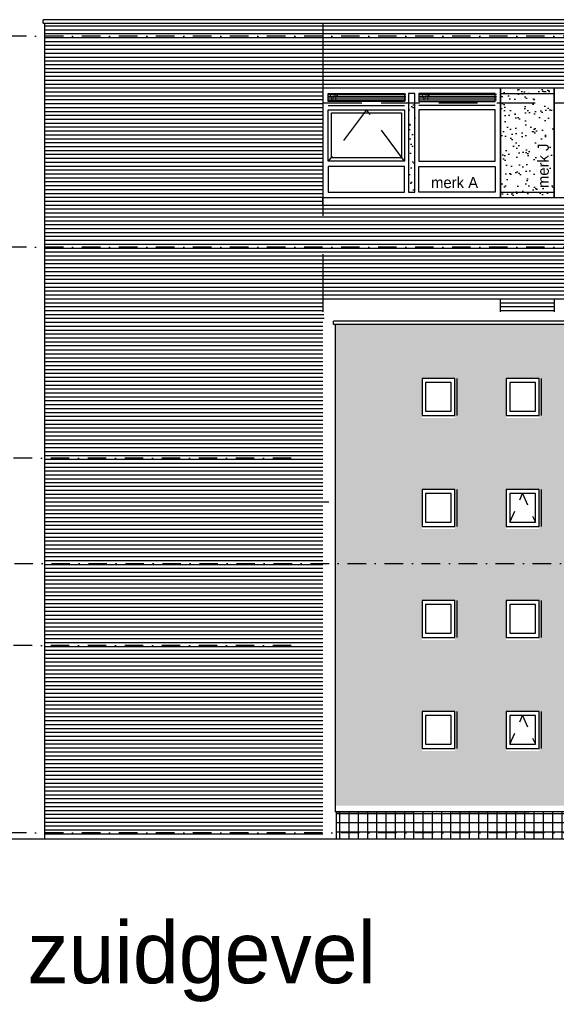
# Model space of a CAD drawing. Extents: x 0 to 140000, y 0 to 84100.
# Tile 13 of 48: x 11160 to 19858, y 41753 to 57722. Entities that reach past the tile are written whole.
import ezdxf

# ---------------------------------------------------------------- set-up
doc = ezdxf.new("R2010")
doc.units = 0
doc.header["$LTSCALE"] = 100
doc.header["$MEASUREMENT"] = 0
for name, pattern in [('B0201', [50, 31.25, -6.25, 6.25, -6.25]), ('B0701', [9.375, 6.25, -3.125]), ('B0703', [18.75, 12.5, -6.25]), ('DASHDOTX2', [2, 1, -0.5, 0, -0.5]), ('TEGELS', [4, 2, -2])]:
    doc.linetypes.add(name, pattern=pattern)
for name, color, linetype in [('AA21----_BUITENWAND', 7, 'CONTINUOUS'), ('AA31----_BUITENKOZ', 7, 'CONTINUOUS'), ('AA31----_BUITENKOZIJ', 7, 'CONTINUOUS'), ('AL$7A---_STRAMIEN', 1, 'B0201'), ('AL11----_GRONDWERK', 4, 'CONTINUOUS'), ('AL21----_BUITENWAND', 2, 'CONTINUOUS'), ('AL31----_BUITENKOZ', 7, 'CONTINUOUS'), ('AT$1A---_ALGEMEEN', 7, 'CONTINUOUS'), ('AT$1A---_TEKST', 2, 'CONTINUOUS'), ('DLLATATIE', 3, 'B0703'), ('VENTILATIE', 1, 'CONTINUOUS'), ('ZONWERING', 4, 'TEGELS')]:
    doc.layers.add(name, color=color, linetype=linetype)
doc.styles.add('00_100', font='B-GBP.shx', dxfattribs={"height": 120})
doc.styles.add('01_100', font='B-GBP.shx', dxfattribs={"height": 180})
doc.styles.add('03_200', font='B-GBP.shx', dxfattribs={"height": 700})

msp = doc.modelspace()

# ---------------------------------------------------------------- hatches: boundary and pattern name
at = {"layer": 'AA21----_BUITENWAND'}
h = msp.add_hatch(dxfattribs=at)
h.set_pattern_fill('TEXTURE,_O', color=1, scale=1700, double=1)
h.set_pattern_definition([(0, (1224, 816), (748, 1292), [68, -1139, 51, -493, 102, -1207]), (10, (901, 1513), (457.165, 1616.95), [119, -289, 153, -901, 85, -1122]), (20, (731, 969), (756.335, 1252.199), [136, -935, 119, -697, 85, -544]), (30, (1224, 867), (-124.492, 1439.627), [85, -561, 68, -833, 51, -1105]), (40, (748, 1241), (191.737, 1226.099), [68, -748, 51, -476, 136, -867]), (50, (1003, 629), (-454.738, 1335.823), [34, -629, 85, -1037, 102, -527]), (60, (1054, 748), (-563.68, 1267.677), [85, -697, 34, -816, 68, -629]), (70, (867, 544), (-622.723, 1221.659), [51, -323, 102, -544, 68, -748]), (80, (952, 1547), (-1181.87, 933.41), [119, -748, 51, -884, 102, -833]), (90, (1054, 816), (-1496, 629), [102, -527, 68, -1037, 34, -1054]), (100, (782, 1343), (-1405.172, 822.49), [119, -663, 102, -544, 119, -1241]), (110, (663, 374), (-1362.495, 462.916), [136, -442, 68, -901, 102, -986]), (120, (204, 578), (-1624.35, 161.456), [85, -1139, 102, -527, 119, -697]), (130, (578, 204), (-1581.611, 403.841), [51, -374, 68, -731, 136, -952]), (140, (68, 1564), (-1250.049, -193.832), [102, -612, 119, -527, 68, -714]), (150, (1479, 102), (-1160.675, -684.348), [68, -476, 136, -1054, 119, -969]), (160, (357, 1054), (-1348.106, -920.43), [102, -714, 85, -646, 68, -1037]), (170, (459, 646), (-1221.983, -958.365), [153, -561, 102, -765, 136, -748])])
h.paths.add_polyline_path([(37381, 52273.6), (44628.6, 52273.6), (44628.6, 52779.2), (16275.1, 52779.2), (16275.1, 48903.6), (37381, 48903.6)])
h.paths.add_polyline_path([(29841.7, 50103.6), (29841.7, 49503.6), (29841.7, 49463.6), (29278, 49463.6), (29278, 49503.6), (29278, 50103.6)], flags=16)
h.paths.add_polyline_path([(29841.7, 51263.6), (29278, 51263.6), (29278, 51303.6), (29278, 51903.6), (29841.7, 51903.6), (29841.7, 51303.6)], flags=16)
h.paths.add_polyline_path([(29805.6, 50036.6), (29805.6, 49570.6), (29369.4, 49570.6), (29369.4, 50036.6)], flags=0)
h.paths.add_polyline_path([(29805.6, 51370.6), (29369.4, 51370.6), (29369.4, 51836.6), (29805.6, 51836.6)], flags=0)
h.paths.add_polyline_path([(28345.2, 50103.6), (28345.2, 49503.6), (28345.2, 49463.6), (27783.9, 49463.6), (27783.9, 49503.6), (27783.9, 50103.6)], flags=16)
h.paths.add_polyline_path([(28345.2, 51263.6), (27783.9, 51263.6), (27783.9, 51303.6), (27783.9, 51903.6), (28345.2, 51903.6), (28345.2, 51303.6)], flags=16)
h.paths.add_polyline_path([(28309.8, 50036.6), (28309.8, 49570.6), (27876.7, 49570.6), (27876.7, 50036.6)], flags=0)
h.paths.add_polyline_path([(28309.8, 51370.6), (27876.7, 51370.6), (27876.7, 51836.6), (28309.8, 51836.6)], flags=0)
h.paths.add_polyline_path([(26856.3, 50103.6), (26856.3, 49503.6), (26856.3, 49463.6), (26301, 49463.6), (26301, 49503.6), (26301, 50103.6)], flags=16)
h.paths.add_polyline_path([(26856.3, 51263.6), (26301, 51263.6), (26301, 51303.6), (26301, 51903.6), (26856.3, 51903.6), (26856.3, 51303.6)], flags=16)
h.paths.add_polyline_path([(26823.7, 50036.6), (26823.7, 49570.6), (26393.6, 49570.6), (26393.6, 50036.6)], flags=0)
h.paths.add_polyline_path([(26823.7, 51370.6), (26393.6, 51370.6), (26393.6, 51836.6), (26823.7, 51836.6)], flags=0)
h.paths.add_polyline_path([(25378.3, 50103.6), (25378.3, 49503.6), (25378.3, 49463.6), (24826.5, 49463.6), (24826.5, 49503.6), (24826.5, 50103.6)], flags=16)
h.paths.add_polyline_path([(25378.3, 51263.6), (24826.5, 51263.6), (24826.5, 51303.6), (24826.5, 51903.6), (25378.3, 51903.6), (25378.3, 51303.6)], flags=16)
h.paths.add_polyline_path([(25346.5, 50036.6), (25346.5, 49570.6), (24922.8, 49570.6), (24922.8, 50036.6)], flags=0)
h.paths.add_polyline_path([(25346.5, 51370.6), (24922.8, 51370.6), (24922.8, 51836.6), (25346.5, 51836.6)], flags=0)
h.paths.add_polyline_path([(23911.8, 50103.6), (23911.8, 49503.6), (23911.8, 49463.6), (23362.9, 49463.6), (23362.9, 49503.6), (23362.9, 50103.6)], flags=16)
h.paths.add_polyline_path([(23911.8, 51263.6), (23362.9, 51263.6), (23362.9, 51303.6), (23362.9, 51903.6), (23911.8, 51903.6), (23911.8, 51303.6)], flags=16)
h.paths.add_polyline_path([(23882, 50036.6), (23882, 49570.6), (23457.4, 49570.6), (23457.4, 50036.6)], flags=0)
h.paths.add_polyline_path([(23882, 51370.6), (23457.4, 51370.6), (23457.4, 51836.6), (23882, 51836.6)], flags=0)
h.paths.add_polyline_path([(22456, 50103.6), (22456, 49503.6), (22456, 49463.6), (21912.8, 49463.6), (21912.8, 49503.6), (21912.8, 50103.6)], flags=16)
h.paths.add_polyline_path([(22456, 51263.6), (21912.8, 51263.6), (21912.8, 51303.6), (21912.8, 51903.6), (22456, 51903.6), (22456, 51303.6)], flags=16)
h.paths.add_polyline_path([(22428.2, 50036.6), (22428.2, 49570.6), (22007.6, 49570.6), (22007.6, 50036.6)], flags=0)
h.paths.add_polyline_path([(22428.2, 51370.6), (22007.6, 51370.6), (22007.6, 51836.6), (22428.2, 51836.6)], flags=0)
h.paths.add_polyline_path([(21012.7, 50103.6), (21012.7, 49503.6), (21012.7, 49463.6), (20472.6, 49463.6), (20472.6, 49503.6), (20472.6, 50103.6)], flags=16)
h.paths.add_polyline_path([(21012.7, 51263.6), (20472.6, 51263.6), (20472.6, 51303.6), (20472.6, 51903.6), (21012.7, 51903.6), (21012.7, 51303.6)], flags=16)
h.paths.add_polyline_path([(20987.1, 50036.6), (20987.1, 49570.6), (20568.4, 49570.6), (20568.4, 50036.6)], flags=0)
h.paths.add_polyline_path([(20987.1, 51370.6), (20568.4, 51370.6), (20568.4, 51836.6), (20987.1, 51836.6)], flags=0)
h.paths.add_polyline_path([(19581.4, 50103.6), (19581.4, 49503.6), (19581.4, 49463.6), (19045.5, 49463.6), (19045.5, 49503.6), (19045.5, 50103.6)], flags=16)
h.paths.add_polyline_path([(19581.4, 51263.6), (19045.5, 51263.6), (19045.5, 51303.6), (19045.5, 51903.6), (19581.4, 51903.6), (19581.4, 51303.6)], flags=16)
h.paths.add_polyline_path([(19556.4, 50036.6), (19556.4, 49570.6), (19142, 49570.6), (19142, 50036.6)], flags=0)
h.paths.add_polyline_path([(19556.4, 51370.6), (19142, 51370.6), (19142, 51836.6), (19556.4, 51836.6)], flags=0)
h.paths.add_polyline_path([(18213, 50103.6), (18213, 49503.6), (18213, 49463.6), (17683.4, 49463.6), (17683.4, 49503.6), (17683.4, 50103.6)], flags=16)
h.paths.add_polyline_path([(18213, 51263.6), (17683.4, 51263.6), (17683.4, 51303.6), (17683.4, 51903.6), (18213, 51903.6), (18213, 51303.6)], flags=16)
h.paths.add_polyline_path([(18188.7, 50036.6), (18188.7, 49570.6), (17776.6, 49570.6), (17776.6, 50036.6)], flags=0)
h.paths.add_polyline_path([(18188.7, 51370.6), (17776.6, 51370.6), (17776.6, 51836.6), (18188.7, 51836.6)], flags=0)
h.paths.add_polyline_path([(37381, 48903.6), (16275.1, 48903.6), (16275.1, 44973.6), (29602.7, 44973.6), (29602.7, 45863.6), (29278, 45863.6), (29278, 45903.6), (29278, 46503.6), (29841.7, 46503.6), (29841.7, 45903.6), (29841.7, 45863.6), (29602.7, 45863.6), (29602.7, 44973.6), (42718.9, 44973.6), (42718.9, 45433.6), (37381, 45433.6)])
h.paths.add_polyline_path([(29841.7, 47663.6), (29278, 47663.6), (29278, 47703.6), (29278, 48303.6), (29841.7, 48303.6), (29841.7, 47703.6)], flags=16)
h.paths.add_polyline_path([(29805.6, 47770.6), (29369.4, 47770.6), (29369.4, 48236.6), (29805.6, 48236.6)], flags=0)
h.paths.add_polyline_path([(28345.2, 47663.6), (27783.9, 47663.6), (27783.9, 47703.6), (27783.9, 48303.6), (28345.2, 48303.6), (28345.2, 47703.6)], flags=16)
h.paths.add_polyline_path([(28309.8, 47770.6), (27876.7, 47770.6), (27876.7, 48236.6), (28309.8, 48236.6)], flags=0)
h.paths.add_polyline_path([(28345.2, 46503.6), (28345.2, 45903.6), (28345.2, 45863.6), (27783.9, 45863.6), (27783.9, 45903.6), (27783.9, 46503.6)], flags=16)
h.paths.add_polyline_path([(28309.8, 46436.6), (28309.8, 45970.6), (27876.7, 45970.6), (27876.7, 46436.6)], flags=0)
h.paths.add_polyline_path([(26856.3, 47663.6), (26301, 47663.6), (26301, 47703.6), (26301, 48303.6), (26856.3, 48303.6), (26856.3, 47703.6)], flags=16)
h.paths.add_polyline_path([(26823.7, 47770.6), (26393.6, 47770.6), (26393.6, 48236.6), (26823.7, 48236.6)], flags=0)
h.paths.add_polyline_path([(26856.3, 46503.6), (26856.3, 45903.6), (26856.3, 45863.6), (26301, 45863.6), (26301, 45903.6), (26301, 46503.6)], flags=16)
h.paths.add_polyline_path([(26823.7, 46436.6), (26823.7, 45970.6), (26393.6, 45970.6), (26393.6, 46436.6)], flags=0)
h.paths.add_polyline_path([(25378.3, 47663.6), (24826.5, 47663.6), (24826.5, 47703.6), (24826.5, 48303.6), (25378.3, 48303.6), (25378.3, 47703.6)], flags=16)
h.paths.add_polyline_path([(25346.5, 47770.6), (24922.8, 47770.6), (24922.8, 48236.6), (25346.5, 48236.6)], flags=0)
h.paths.add_polyline_path([(25378.3, 46503.6), (25378.3, 45903.6), (25378.3, 45863.6), (24826.5, 45863.6), (24826.5, 45903.6), (24826.5, 46503.6)], flags=16)
h.paths.add_polyline_path([(25346.5, 46436.6), (25346.5, 45970.6), (24922.8, 45970.6), (24922.8, 46436.6)], flags=0)
h.paths.add_polyline_path([(23911.8, 47663.6), (23362.9, 47663.6), (23362.9, 47703.6), (23362.9, 48303.6), (23911.8, 48303.6), (23911.8, 47703.6)], flags=16)
h.paths.add_polyline_path([(23911.8, 46503.6), (23911.8, 45903.6), (23911.8, 45863.6), (23362.9, 45863.6), (23362.9, 45903.6), (23362.9, 46503.6)], flags=16)
h.paths.add_polyline_path([(23882, 47770.6), (23457.4, 47770.6), (23457.4, 48236.6), (23882, 48236.6)], flags=0)
h.paths.add_polyline_path([(23882, 46436.6), (23882, 45970.6), (23457.4, 45970.6), (23457.4, 46436.6)], flags=0)
h.paths.add_polyline_path([(22456, 47663.6), (21912.8, 47663.6), (21912.8, 47703.6), (21912.8, 48303.6), (22456, 48303.6), (22456, 47703.6)], flags=16)
h.paths.add_polyline_path([(22456, 46503.6), (22456, 45903.6), (22456, 45863.6), (21912.8, 45863.6), (21912.8, 45903.6), (21912.8, 46503.6)], flags=16)
h.paths.add_polyline_path([(22428.2, 47770.6), (22007.6, 47770.6), (22007.6, 48236.6), (22428.2, 48236.6)], flags=0)
h.paths.add_polyline_path([(22428.2, 46436.6), (22428.2, 45970.6), (22007.6, 45970.6), (22007.6, 46436.6)], flags=0)
h.paths.add_polyline_path([(21012.7, 47663.6), (20472.6, 47663.6), (20472.6, 47703.6), (20472.6, 48303.6), (21012.7, 48303.6), (21012.7, 47703.6)], flags=16)
h.paths.add_polyline_path([(21012.7, 46503.6), (21012.7, 45903.6), (21012.7, 45863.6), (20472.6, 45863.6), (20472.6, 45903.6), (20472.6, 46503.6)], flags=16)
h.paths.add_polyline_path([(20987.1, 47770.6), (20568.4, 47770.6), (20568.4, 48236.6), (20987.1, 48236.6)], flags=0)
h.paths.add_polyline_path([(20987.1, 46436.6), (20987.1, 45970.6), (20568.4, 45970.6), (20568.4, 46436.6)], flags=0)
h.paths.add_polyline_path([(19581.4, 47663.6), (19045.5, 47663.6), (19045.5, 47703.6), (19045.5, 48303.6), (19581.4, 48303.6), (19581.4, 47703.6)], flags=16)
h.paths.add_polyline_path([(19581.4, 46503.6), (19581.4, 45903.6), (19581.4, 45863.6), (19045.5, 45863.6), (19045.5, 45903.6), (19045.5, 46503.6)], flags=16)
h.paths.add_polyline_path([(19556.4, 47770.6), (19142, 47770.6), (19142, 48236.6), (19556.4, 48236.6)], flags=0)
h.paths.add_polyline_path([(19556.4, 46436.6), (19556.4, 45970.6), (19142, 45970.6), (19142, 46436.6)], flags=0)
h.paths.add_polyline_path([(18213, 47663.6), (17683.4, 47663.6), (17683.4, 47703.6), (17683.4, 48303.6), (18213, 48303.6), (18213, 47703.6)], flags=16)
h.paths.add_polyline_path([(18213, 46503.6), (18213, 45903.6), (18213, 45863.6), (17683.4, 45863.6), (17683.4, 45903.6), (17683.4, 46503.6)], flags=16)
h.paths.add_polyline_path([(18188.7, 47770.6), (17776.6, 47770.6), (17776.6, 48236.6), (18188.7, 48236.6)], flags=0)
h.paths.add_polyline_path([(18188.7, 46436.6), (18188.7, 45970.6), (17776.6, 45970.6), (17776.6, 46436.6)], flags=0)
at = {"layer": 'AA31----_BUITENKOZ'}
h = msp.add_hatch(dxfattribs=at)
h.set_pattern_fill('AR-SAND', color=1, scale=122, style=0)
h.set_pattern_definition([(37.5, (-1e-10, 1226.47), (-7.6852, 235.0725), [0, -185.44, 0, -207.4, 0, -198.25]), (7.5, (-1e-10, 1226.47), (215.9128, 344.3018), [0, -100.04, 0, -167.14, 0, -64.05]), (327.5, (-150.06, 1226.47), (379.9253, 0.6904), [0, -61, 0, -219.6, 0, -286.7]), (317.5, (-150.06, 1226.47), (366.7474, 107.0764), [0, -30.5, 0, -143.96, 0, -164.7])])
h.paths.add_polyline_path([(19824.1, 56610.6), (18954.1, 56610.6), (18954.1, 54836.9), (19824.1, 54836.9)])
h.paths.add_polyline_path([(19780.9, 54946.4), (19780.9, 55936.4), (19510.9, 55936.4), (19510.9, 54946.4)], flags=24)
h = msp.add_hatch(dxfattribs=at)
h.set_pattern_fill('AR-SAND', color=42, scale=122, style=0)
h.set_pattern_definition([(37.5, (-36829.72, -27575.22), (-7.6852, 235.0725), [0, -185.44, 0, -207.4, 0, -198.25]), (7.5, (-36829.72, -27575.22), (215.9128, 344.3018), [0, -100.04, 0, -167.14, 0, -64.05]), (327.5, (-36979.78, -27575.22), (379.9253, 0.6904), [0, -61, 0, -219.6, 0, -286.7]), (317.5, (-36979.78, -27575.22), (366.7474, 107.0764), [0, -30.5, 0, -143.96, 0, -164.7])])
h.paths.add_polyline_path([(17564.1, 56416.6), (17464.1, 56416.6), (17464.1, 54903.9), (17564.1, 54903.9)])
at = {"layer": 'AA31----_BUITENKOZIJ'}
h = msp.add_hatch(dxfattribs=at)
h.set_pattern_fill('U,_O', color=42, scale=150, double=1, pattern_type=0)
h.set_pattern_definition([(0, (0, 0), (0, 150), []), (90, (0, 0), (-150, 9e-15), [])])
h.paths.add_polyline_path([(16295.1, 44433.6), (16295.1, 44873.6), (97759.3, 44873.6), (97759.3, 44433.6)])
at = {"layer": 'AL31----_BUITENKOZ'}
h = msp.add_hatch(dxfattribs=at)
h.set_pattern_fill('AR-SAND', color=42, scale=122, style=0)
h.set_pattern_definition([(37.5, (-36829.72, -27575.22), (-7.6852, 235.0725), [0, -185.44, 0, -207.4, 0, -198.25]), (7.5, (-36829.72, -27575.22), (215.9128, 344.3018), [0, -100.04, 0, -167.14, 0, -64.05]), (327.5, (-36979.78, -27575.22), (379.9253, 0.6904), [0, -61, 0, -219.6, 0, -286.7]), (317.5, (-36979.78, -27575.22), (366.7474, 107.0764), [0, -30.5, 0, -143.96, 0, -164.7])])
h.paths.add_polyline_path([(17564.1, 56416.6), (17464.1, 56416.6), (17464.1, 54903.9), (17564.1, 54903.9)])
at = {"layer": 'VENTILATIE'}
h = msp.add_hatch(dxfattribs=at)
h.set_pattern_fill('LINE', color=42, scale=250, style=0)
h.set_pattern_definition([(0, (-22088.747, -141.415), (0, 31.25), [])])
h.paths.add_polyline_path([(17418.8, 56400), (17418.8, 56527), (16162.8, 56527), (16162.8, 56400)])
h = msp.add_hatch(dxfattribs=at)
h.set_pattern_fill('LINE', color=42, scale=250, style=0)
h.set_pattern_definition([(0, (-20620.505, -141.415), (0, 31.25), [])])
h.paths.add_polyline_path([(18887.1, 56400), (18887.1, 56527), (17631.1, 56527), (17631.1, 56400)])

# ---------------------------------------------------------------- linework, layer by layer
at = {"layer": 'AL$7A---_STRAMIEN', "color": 1, "linetype": 'DASHDOTX2', "ltscale": 3}
for p, q in [((130687.3, 57453.6), (9272.8, 57453.6)), ((130687.3, 54033.6), (9272.8, 54033.6)), ((15562.3, 50613.6), (9272.8, 50613.6)), ((9272.8, 48903.6), (97092.8, 48903.6)), ((15562.3, 47573.6), (9272.8, 47573.6)), ((130687.3, 44533.6), (9272.8, 44533.6))]:
    msp.add_line(p, q, dxfattribs=at)
at = {"layer": 'AL11----_GRONDWERK'}
msp.add_line((139000, 44433.6), (1000, 44433.6), dxfattribs=at)
at = {"layer": 'AL21----_BUITENWAND'}
for p, q in [((103633.3, 57722.3), (11539.1, 57722.3)), ((11539.1, 57667.8), (11539.1, 57722.3)), ((11539.1, 57667.8), (103633.3, 57667.8)), ((11569.1, 44433.6), (11569.1, 57667.8)), ((97809.3, 52833.6), (16245.1, 52833.6)), ((16245.1, 52779.2), (16245.1, 52833.6)), ((97809.3, 52779.2), (16245.1, 52779.2)), ((16275.1, 52782.1), (16275.1, 44873.6)), ((16295.1, 44433.6), (16295.1, 44873.6))]:
    msp.add_line(p, q, dxfattribs=at)
at = {"layer": 'AL21----_BUITENWAND', "color": 42}
for p, q in [((11569.1, 57623.6), (103554.9, 57623.6)), ((11569.1, 57560.3), (103554.9, 57560.3)), ((11569.1, 57496.9), (103554.9, 57496.9)), ((11569.1, 57433.6), (103554.9, 57433.6)), ((11569.1, 57370.3), (103554.9, 57370.3)), ((11569.1, 57306.9), (103554.9, 57306.9)), ((11569.1, 57243.6), (103554.9, 57243.6)), ((11569.1, 57180.3), (103554.9, 57180.3)), ((11569.1, 57116.9), (103554.9, 57116.9)), ((11569.1, 57053.6), (103554.9, 57053.6)), ((103554.9, 56990.3), (11569.1, 56990.3)), ((103554.9, 56926.9), (11569.1, 56926.9)), ((103554.9, 56863.6), (11569.1, 56863.6)), ((103554.9, 56800.3), (11569.1, 56800.3)), ((103554.9, 56736.9), (11569.1, 56736.9)), ((103554.9, 56673.6), (11569.1, 56673.6)), ((103554.9, 56610.3), (11569.1, 56610.3)), ((16074.1, 56546.9), (11569.1, 56546.9)), ((16074.1, 56483.6), (11569.1, 56483.6)), ((16074.1, 56420.3), (11569.1, 56420.3)), ((16074.1, 56356.9), (11569.1, 56356.9)), ((16074.1, 56293.6), (11569.1, 56293.6)), ((16074.1, 56230.3), (11569.1, 56230.3)), ((16074.1, 56166.9), (11569.1, 56166.9)), ((16074.1, 56103.6), (11569.1, 56103.6)), ((16074.1, 56040.3), (11569.1, 56040.3)), ((16074.1, 55976.9), (11569.1, 55976.9)), ((16074.1, 55913.6), (11569.1, 55913.6)), ((16074.1, 55850.3), (11569.1, 55850.3)), ((16074.1, 55786.9), (11569.1, 55786.9)), ((16074.1, 55723.6), (11569.1, 55723.6)), ((16074.1, 55660.3), (11569.1, 55660.3)), ((16074.1, 55596.9), (11569.1, 55596.9)), ((16074.1, 55533.6), (11569.1, 55533.6)), ((16074.1, 55470.3), (11569.1, 55470.3)), ((16074.1, 55406.9), (11569.1, 55406.9)), ((16074.1, 55343.6), (11569.1, 55343.6)), ((16074.1, 55280.3), (11569.1, 55280.3)), ((16074.1, 55216.9), (11569.1, 55216.9)), ((16074.1, 55153.6), (11569.1, 55153.6)), ((16074.1, 55090.3), (11569.1, 55090.3)), ((16074.1, 55026.9), (11569.1, 55026.9)), ((16074.1, 54963.6), (11569.1, 54963.6)), ((16074.1, 54900.3), (11569.1, 54900.3)), ((16074.1, 54836.9), (11569.1, 54836.9)), ((16074.1, 54773.6), (11569.1, 54773.6)), ((16074.1, 54710.3), (11569.1, 54710.3)), ((28044.1, 54646.9), (11569.1, 54646.9)), ((28044.1, 54583.6), (11569.1, 54583.6)), ((28044.1, 54520.3), (11569.1, 54520.3)), ((28044.1, 54456.9), (11569.1, 54456.9)), ((28044.1, 54393.6), (11569.1, 54393.6)), ((28044.1, 54330.3), (11569.1, 54330.3)), ((28044.1, 54266.9), (11569.1, 54266.9)), ((28044.1, 54203.6), (11569.1, 54203.6)), ((28044.1, 54140.3), (11569.1, 54140.3)), ((28035.8, 54076.9), (11569.1, 54076.9)), ((28043.2, 54013.6), (11569.1, 54013.6)), ((28044.1, 53950.3), (11569.1, 53950.3)), ((28044.1, 53886.9), (11569.1, 53886.9)), ((28044.1, 53823.6), (11569.1, 53823.6)), ((28044.1, 53760.3), (11569.1, 53760.3)), ((28044.1, 53696.9), (11569.1, 53696.9)), ((28044.1, 53633.6), (11569.1, 53633.6)), ((28044.1, 53570.3), (11569.1, 53570.3)), ((28044.1, 53506.9), (11569.1, 53506.9)), ((28044.1, 53443.6), (11569.1, 53443.6)), ((28044.1, 53380.3), (11569.1, 53380.3)), ((28044.1, 53316.9), (11569.1, 53316.9)), ((28044.1, 53253.6), (11569.1, 53253.6)), ((28044.1, 53190.3), (11569.1, 53190.3)), ((16074.1, 53126.9), (11569.1, 53126.9)), ((16074.1, 53063.6), (11569.1, 53063.6)), ((19824.1, 53126.9), (18954.1, 53126.9)), ((19824.1, 53063.6), (18954.1, 53063.6)), ((16074.1, 53000.3), (11569.1, 53000.3)), ((16088.8, 52936.9), (11569.1, 52936.9)), ((16096.2, 52873.6), (11569.1, 52873.6)), ((19824.1, 53000.3), (18954.1, 53000.3)), ((16074.1, 52810.3), (11569.1, 52810.3)), ((16074.1, 52746.9), (11569.1, 52746.9)), ((16074.1, 52683.6), (11569.1, 52683.6)), ((16074.1, 52620.3), (11569.1, 52620.3)), ((16074.1, 52556.9), (11569.1, 52556.9)), ((16074.1, 52493.6), (11569.1, 52493.6)), ((16074.1, 52430.3), (11569.1, 52430.3)), ((11569.1, 52366.9), (16074.1, 52366.9)), ((11569.1, 52303.6), (16074.1, 52303.6)), ((11569.1, 52240.3), (16074.1, 52240.3)), ((11569.1, 52176.9), (16074.1, 52176.9)), ((11569.1, 52113.6), (16074.1, 52113.6)), ((11569.1, 52050.3), (16074.1, 52050.3)), ((11569.1, 51986.9), (16074.1, 51986.9)), ((11569.1, 51923.6), (16074.1, 51923.6)), ((11569.1, 51860.3), (16074.1, 51860.3)), ((11569.1, 51796.9), (16074.1, 51796.9)), ((11569.1, 51733.6), (16074.1, 51733.6)), ((11569.1, 51670.3), (16074.1, 51670.3)), ((11569.1, 51606.9), (16074.1, 51606.9)), ((11569.1, 51543.6), (16074.1, 51543.6)), ((11569.1, 51480.3), (16074.1, 51480.3)), ((11569.1, 51416.9), (16074.1, 51416.9)), ((11569.1, 51353.6), (16074.1, 51353.6)), ((11569.1, 51290.3), (16074.1, 51290.3)), ((11569.1, 51226.9), (16074.1, 51226.9)), ((11569.1, 51163.6), (16074.1, 51163.6)), ((11569.1, 51100.3), (16074.1, 51100.3)), ((11569.1, 51036.9), (16074.1, 51036.9)), ((11569.1, 50973.6), (13651.1, 50973.6)), ((11569.1, 50973.6), (16074.1, 50973.6)), ((11569.1, 50910.3), (16074.1, 50910.3)), ((11569.1, 50846.9), (16074.1, 50846.9)), ((11569.1, 50783.6), (16074.1, 50783.6)), ((11569.1, 50720.3), (16074.1, 50720.3)), ((11569.1, 50656.9), (16074.1, 50656.9)), ((11569.1, 50593.6), (16074.1, 50593.6)), ((11569.1, 50530.3), (16074.1, 50530.3)), ((11569.1, 50466.9), (16074.1, 50466.9)), ((11569.1, 50403.6), (16074.1, 50403.6)), ((11569.1, 50340.3), (16074.1, 50340.3)), ((11569.1, 50276.9), (16074.1, 50276.9)), ((16074.1, 50213.6), (11569.1, 50213.6)), ((16074.1, 50150.3), (11569.1, 50150.3)), ((16074.1, 50086.9), (11569.1, 50086.9)), ((16074.1, 50023.6), (11569.1, 50023.6)), ((16074.1, 49960.3), (11569.1, 49960.3)), ((16074.1, 49896.9), (11569.1, 49896.9)), ((16074.1, 49833.6), (11569.1, 49833.6)), ((16074.1, 49770.3), (11569.1, 49770.3)), ((16074.1, 49706.9), (11569.1, 49706.9)), ((16074.1, 49643.6), (11569.1, 49643.6)), ((16074.1, 49580.3), (11569.1, 49580.3)), ((16074.1, 49516.9), (11569.1, 49516.9)), ((16074.1, 49453.6), (11569.1, 49453.6)), ((16074.1, 49390.3), (11569.1, 49390.3)), ((16074.1, 49326.9), (11569.1, 49326.9)), ((16074.1, 49263.6), (11569.1, 49263.6)), ((16074.1, 49200.3), (11569.1, 49200.3)), ((16074.1, 49136.9), (11569.1, 49136.9)), ((16074.1, 49073.6), (11569.1, 49073.6)), ((16074.1, 49010.3), (11569.1, 49010.3)), ((16074.1, 48946.9), (11569.1, 48946.9)), ((16074.1, 48883.6), (11569.1, 48883.6)), ((16074.1, 48820.3), (11569.1, 48820.3)), ((16074.1, 48756.9), (11569.1, 48756.9)), ((16074.1, 48693.6), (11569.1, 48693.6)), ((16074.1, 48630.3), (11569.1, 48630.3)), ((16074.1, 48566.9), (11569.1, 48566.9)), ((16074.1, 48503.6), (11569.1, 48503.6)), ((16074.1, 48440.3), (11569.1, 48440.3)), ((16074.1, 48376.9), (11569.1, 48376.9)), ((16074.1, 48313.6), (11569.1, 48313.6)), ((16074.1, 48250.3), (11569.1, 48250.3)), ((16074.1, 48186.9), (11569.1, 48186.9)), ((16074.1, 48123.6), (11569.1, 48123.6)), ((16074.1, 48060.3), (11569.1, 48060.3)), ((16074.1, 47996.9), (11569.1, 47996.9)), ((16074.1, 47933.6), (11569.1, 47933.6)), ((16074.1, 47870.3), (11569.1, 47870.3)), ((16074.1, 47806.9), (11569.1, 47806.9)), ((16074.1, 47743.6), (11569.1, 47743.6)), ((16074.1, 47680.3), (11569.1, 47680.3)), ((16074.1, 47616.9), (11569.1, 47616.9)), ((16074.1, 47553.6), (11569.1, 47553.6)), ((16074.1, 47490.3), (11569.1, 47490.3)), ((16074.1, 47426.9), (11569.1, 47426.9)), ((16074.1, 47363.6), (11569.1, 47363.6)), ((16074.1, 47300.3), (11569.1, 47300.3)), ((16074.1, 47236.9), (11569.1, 47236.9)), ((16074.1, 47173.6), (11569.1, 47173.6)), ((16074.1, 47110.3), (11569.1, 47110.3)), ((16074.1, 47046.9), (11569.1, 47046.9)), ((16074.1, 46983.6), (11569.1, 46983.6)), ((16074.1, 46920.3), (11569.1, 46920.3)), ((16074.1, 46856.9), (11569.1, 46856.9)), ((16074.1, 46793.6), (11569.1, 46793.6)), ((16074.1, 46730.3), (11569.1, 46730.3)), ((16074.1, 46666.9), (11569.1, 46666.9)), ((16074.1, 46603.6), (11569.1, 46603.6)), ((16074.1, 46540.3), (11569.1, 46540.3)), ((16074.1, 46476.9), (11569.1, 46476.9)), ((16074.1, 46413.6), (11569.1, 46413.6)), ((16074.1, 46350.3), (11569.1, 46350.3)), ((16074.1, 46286.9), (11569.1, 46286.9)), ((16074.1, 46223.6), (11569.1, 46223.6)), ((16074.1, 46160.3), (11569.1, 46160.3)), ((16074.1, 46096.9), (11569.1, 46096.9)), ((16074.1, 46033.6), (11569.1, 46033.6)), ((16074.1, 45970.3), (11569.1, 45970.3)), ((16074.1, 45906.9), (11569.1, 45906.9)), ((16074.1, 45843.6), (11569.1, 45843.6)), ((16074.1, 45780.3), (11569.1, 45780.3)), ((16074.1, 45716.9), (11569.1, 45716.9)), ((16074.1, 45653.6), (11569.1, 45653.6)), ((16074.1, 45590.3), (11569.1, 45590.3)), ((16074.1, 45526.9), (11569.1, 45526.9)), ((16074.1, 45463.6), (11569.1, 45463.6)), ((16074.1, 45400.3), (11569.1, 45400.3)), ((16074.1, 45336.9), (11569.1, 45336.9)), ((16074.1, 45273.6), (11569.1, 45273.6)), ((16074.1, 45210.3), (11569.1, 45210.3)), ((16074.1, 45146.9), (11569.1, 45146.9)), ((16074.1, 45083.6), (11569.1, 45083.6)), ((16074.1, 45020.3), (11569.1, 45020.3)), ((16074.1, 44956.9), (11569.1, 44956.9)), ((16074.1, 44893.6), (11569.1, 44893.6)), ((16074.1, 44830.3), (11569.1, 44830.3)), ((16074.1, 44766.9), (11569.1, 44766.9)), ((16074.1, 44703.6), (11569.1, 44703.6)), ((16074.1, 44640.3), (11569.1, 44640.3)), ((16074.1, 44576.9), (11569.1, 44576.9)), ((16074.1, 44513.6), (11569.1, 44513.6))]:
    msp.add_line(p, q, dxfattribs=at)
at = {"layer": 'AL21----_BUITENWAND', "color": 3}
msp.add_line((97779.3, 44873.6), (16275.1, 44873.6), dxfattribs=at)
at = {"layer": 'AL21----_BUITENWAND', "color": 42}
msp.add_lwpolyline([(16074.1, 54836.9), (26454.1, 54836.9), (26454.1, 54710.3), (16074.1, 54710.3)], close=True, dxfattribs=at)
at = {"layer": 'AL31----_BUITENKOZ', "color": 42}
for p, q in [((18954.1, 56522.6), (19824.1, 56522.6)), ((16162.1, 56328.6), (17397.1, 56328.6)), ((18866.1, 56328.6), (17631.1, 56328.6)), ((16074.1, 54836.9), (16074.1, 54836.9)), ((18954.1, 54924.9), (19824.1, 54924.9)), ((18954.1, 54836.9), (18954.1, 54836.9)), ((18954.1, 54836.9), (18954.1, 54836.9)), ((19824.1, 54836.9), (19824.1, 54836.9))]:
    msp.add_line(p, q, dxfattribs=at)
at = {"layer": 'AL31----_BUITENKOZ', "color": 42, "linetype": 'B0701'}
for p, q in [((16783.6, 56261.6), (16162.1, 55429.9)), ((17397.1, 55429.9), (16783.6, 56261.6))]:
    msp.add_line(p, q, dxfattribs=at)
at = {"layer": 'AL31----_BUITENKOZ', "color": 42}
for points in [[(18954.1, 54836.9), (18954.1, 56610.6), (16074.1, 56610.6), (16074.1, 56610.6), (16074.1, 54836.9)], [(18954.1, 54836.9), (19824.1, 54836.9), (19824.1, 56610.6), (18954.1, 56610.6)], [(22704.1, 54836.9), (22704.1, 56610.6), (19824.1, 56610.6), (19824.1, 56610.6), (19824.1, 54836.9)], [(16162.1, 56395.6), (16162.1, 56522.6), (17397.1, 56522.6), (17397.1, 56395.6)], [(17564.1, 56522.6), (17464.1, 56522.6), (17464.1, 54924.9), (17564.1, 54924.9)], [(18866.1, 56395.6), (18866.1, 56522.6), (17631.1, 56522.6), (17631.1, 56395.6)], [(16162.1, 55429.9), (16162.1, 56261.6), (17397.1, 56261.6), (17397.1, 55429.9)], [(16212.1, 55479.9), (16212.1, 56211.6), (17347.1, 56211.6), (17347.1, 55479.9)], [(18866.1, 55429.9), (18866.1, 56261.6), (17631.1, 56261.6), (17631.1, 55429.9)], [(16162.1, 55341.9), (16162.1, 54924.9), (17397.1, 54924.9), (17397.1, 55341.9)], [(18866.1, 55341.9), (18866.1, 54924.9), (17631.1, 54924.9), (17631.1, 55341.9)]]:
    msp.add_lwpolyline(points, close=True, dxfattribs=at)
for points in [[(18954.1, 52986.3), (18954.1, 53190.3), (16074.1, 53190.3), (16074.1, 53190.3), (16074.1, 52986.3)], [(19824.1, 53190.3), (19824.1, 53190.3), (19824.1, 52986.3)]]:
    msp.add_lwpolyline(points, dxfattribs=at)
at = {"layer": 'AL31----_BUITENKOZ'}
for points in [[(17683.4, 51303.6), (18213, 51303.6), (18213, 51903.6), (17683.4, 51903.6)], [(19045.5, 51303.6), (19581.4, 51303.6), (19581.4, 51903.6), (19045.5, 51903.6)], [(17738.8, 51370.6), (18150.9, 51370.6), (18150.9, 51836.6), (17738.8, 51836.6)], [(19104.3, 51370.6), (19518.6, 51370.6), (19518.6, 51836.6), (19104.3, 51836.6)], [(17683.4, 49503.6), (18213, 49503.6), (18213, 50103.6), (17683.4, 50103.6)], [(17738.8, 49570.6), (18150.9, 49570.6), (18150.9, 50036.6), (17738.8, 50036.6)], [(19045.5, 49503.6), (19581.4, 49503.6), (19581.4, 50103.6), (19045.5, 50103.6)], [(19104.3, 49570.6), (19518.6, 49570.6), (19518.6, 50036.6), (19104.3, 50036.6)], [(17683.4, 47703.6), (18213, 47703.6), (18213, 48303.6), (17683.4, 48303.6)], [(17738.8, 47770.6), (18150.9, 47770.6), (18150.9, 48236.6), (17738.8, 48236.6)], [(19045.5, 47703.6), (19581.4, 47703.6), (19581.4, 48303.6), (19045.5, 48303.6)], [(19104.3, 47770.6), (19518.6, 47770.6), (19518.6, 48236.6), (19104.3, 48236.6)], [(17683.4, 45903.6), (18213, 45903.6), (18213, 46503.6), (17683.4, 46503.6)], [(19045.5, 45903.6), (19581.4, 45903.6), (19581.4, 46503.6), (19045.5, 46503.6)], [(17738.8, 45970.6), (18150.9, 45970.6), (18150.9, 46436.6), (17738.8, 46436.6)], [(19104.3, 45970.6), (19518.6, 45970.6), (19518.6, 46436.6), (19104.3, 46436.6)]]:
    msp.add_lwpolyline(points, close=True, dxfattribs=at)
for points in [[(18247.2, 51903.6), (18247.2, 51303.6)], [(19610.7, 51903.6), (19610.7, 51303.6)], [(18247.2, 50103.6), (18247.2, 49503.6)], [(19610.7, 50103.6), (19610.7, 49503.6)], [(18247.2, 48303.6), (18247.2, 47703.6)], [(19610.7, 48303.6), (19610.7, 47703.6)], [(18247.2, 46503.6), (18247.2, 45903.6)], [(19610.7, 46503.6), (19610.7, 45903.6)]]:
    msp.add_lwpolyline(points, dxfattribs=at)
at = {"layer": 'AL31----_BUITENKOZ', "color": 1, "linetype": 'TEGELS'}
for points in [[(19104.3, 49570.6), (19311.4, 50036.6), (19518.6, 49570.6)], [(19104.3, 45970.6), (19311.4, 46436.6), (19518.6, 45970.6)]]:
    msp.add_lwpolyline(points, dxfattribs=at)
at = {"layer": 'DLLATATIE'}
for p, q in [((16074.1, 57668.2), (16074.1, 52986.6)), ((11569.1, 49904.1), (16172.9, 49904.1))]:
    msp.add_line(p, q, dxfattribs=at)
msp.add_lwpolyline([(16295.1, 44433.6), (16295.1, 44873.6), (97759.3, 44873.6), (97759.3, 44433.6)], close=True, dxfattribs=at)
at = {"layer": 'ZONWERING', "color": 2, "linetype": 'B0701'}
msp.add_line((16079.3, 56376.2), (26454.1, 56376.2), dxfattribs=at)

# ---------------------------------------------------------------- texts
at = {"layer": 'AT$1A---_ALGEMEEN', "color": 2, "style": '00_100'}
for p in [(16186.8, 56410.4), (17676.8, 56415.9)]:
    msp.add_text('vr', height=120, dxfattribs=at).set_placement(p)
at = {"layer": 'AT$1A---_TEKST', "color": 1, "style": '01_100'}
msp.add_text('merk J', height=180, rotation=90, dxfattribs=at).set_placement((19735.9, 54991.4))
msp.add_text('merk A', height=180, dxfattribs=at).set_placement((17827.7, 54991.3))
at = {"layer": 'AT$1A---_TEKST', "color": 4, "style": '03_200'}
msp.add_text('zuidgevel', height=1000, dxfattribs=at).set_placement((11284.4, 42094.5))

doc.saveas('drawing.dxf')
